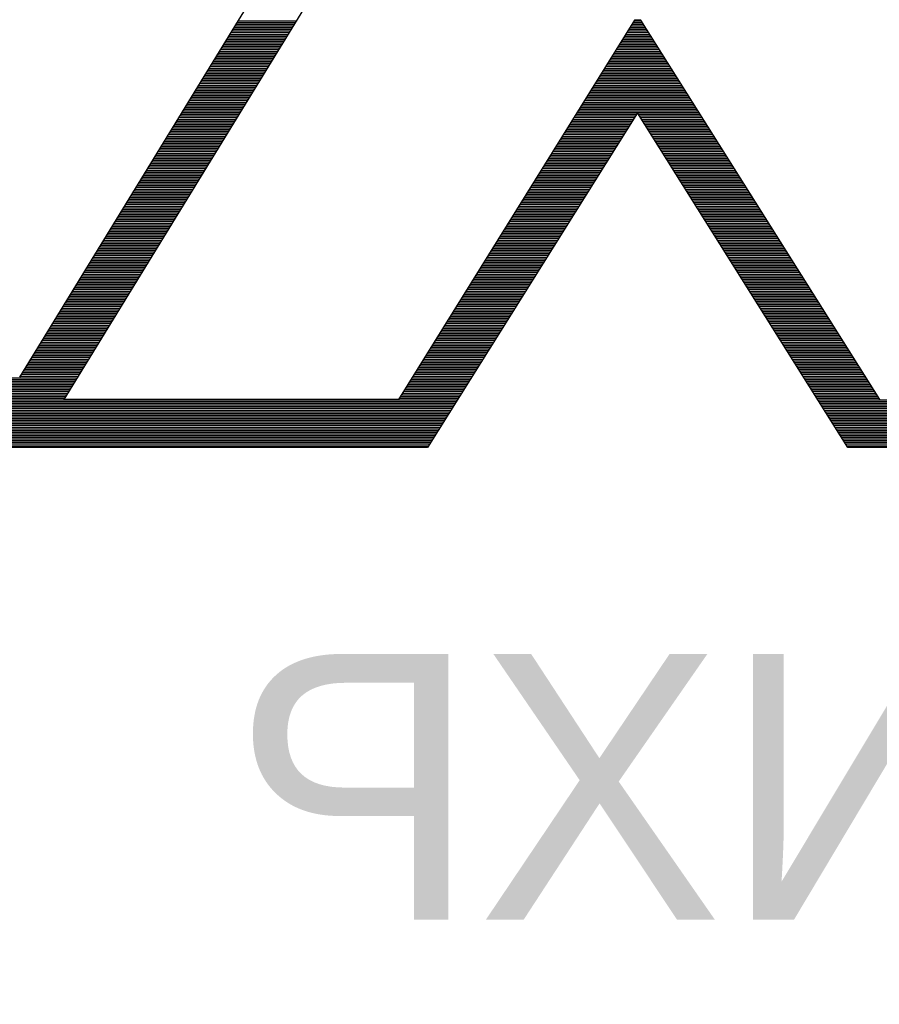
# Model space of a CAD drawing. Extents: x -59 to 351, y -56 to 231.
# Tile 16 of 34: x 7.6 to 10.06, y 25.79 to 28.62. Entities that reach past the tile are written whole.
import ezdxf

# ---------------------------------------------------------------- set-up
doc = ezdxf.new("R2010")
doc.units = 0
doc.layers.add('BG_SILKSCREEN_BOTTOM', color=23, linetype='CONTINUOUS')

msp = doc.modelspace()

# ---------------------------------------------------------------- linework, layer by layer
at = {"layer": 'BG_SILKSCREEN_BOTTOM'}
for points in [[(7.723251, 27.526717), (8.637651, 29.017189)], [(8.463915, 29.008045), (7.595235, 27.590725)], [(8.207273, 28.589249), (8.375091, 28.589249)], [(8.210245, 28.594126), (8.378114, 28.594126)], [(8.213217, 28.599003), (8.381086, 28.599003)], [(8.216214, 28.60388), (8.384057, 28.60388)], [(8.219186, 28.608757), (8.387105, 28.608757)], [(8.222209, 28.613633), (8.390077, 28.613633)], [(9.360027, 28.614853), (8.683371, 27.526717)], [(9.344127, 28.589249), (9.394469, 28.589249)], [(9.347175, 28.594126), (9.391421, 28.594126)], [(9.350197, 28.599003), (9.388323, 28.599003)], [(9.353245, 28.60388), (9.385249, 28.60388)], [(9.356242, 28.608757), (9.382201, 28.608757)], [(9.35929, 28.613633), (9.379102, 28.613633)], [(9.378315, 28.614853), (9.360027, 28.614853)], [(10.064115, 27.526717), (9.378315, 28.614853)], [(8.192338, 28.564865), (8.360131, 28.564865)], [(8.19531, 28.569742), (8.363128, 28.569742)], [(8.198282, 28.574619), (8.36615, 28.574619)], [(8.201279, 28.579496), (8.369122, 28.579496)], [(8.204251, 28.584373), (8.372119, 28.584373)], [(9.328963, 28.564865), (9.409862, 28.564865)], [(9.331985, 28.569742), (9.406763, 28.569742)], [(9.335033, 28.574619), (9.40369, 28.574619)], [(9.338081, 28.579496), (9.400642, 28.579496)], [(9.341129, 28.584373), (9.397543, 28.584373)], [(8.174355, 28.535605), (8.342173, 28.535605)], [(8.177403, 28.540481), (8.345195, 28.540481)], [(8.180375, 28.545358), (8.348193, 28.545358)], [(8.183347, 28.550235), (8.351164, 28.550235)], [(8.186344, 28.555112), (8.354187, 28.555112)], [(8.189316, 28.559989), (8.357159, 28.559989)], [(9.310802, 28.535605), (9.428302, 28.535605)], [(9.313799, 28.540481), (9.425203, 28.540481)], [(9.316847, 28.545358), (9.42213, 28.545358)], [(9.31987, 28.550235), (9.419082, 28.550235)], [(9.322918, 28.555112), (9.415983, 28.555112)], [(9.325915, 28.559989), (9.41291, 28.559989)], [(8.156448, 28.506344), (8.32424, 28.506344)], [(8.15942, 28.511221), (8.327212, 28.511221)], [(8.162417, 28.516097), (8.33026, 28.516097)], [(8.165389, 28.520974), (8.333232, 28.520974)], [(8.168411, 28.525851), (8.336204, 28.525851)], [(8.171383, 28.530728), (8.339201, 28.530728)], [(9.29259, 28.506344), (9.446743, 28.506344)], [(9.295587, 28.511221), (9.443644, 28.511221)], [(9.298635, 28.516097), (9.440596, 28.516097)], [(9.301658, 28.520974), (9.437522, 28.520974)], [(9.304706, 28.525851), (9.434424, 28.525851)], [(9.307754, 28.530728), (9.43135, 28.530728)], [(8.138541, 28.477083), (8.306283, 28.477083)], [(8.141513, 28.48196), (8.309254, 28.48196)], [(8.144485, 28.486837), (8.312277, 28.486837)], [(8.147482, 28.491713), (8.315274, 28.491713)], [(8.150454, 28.49659), (8.318246, 28.49659)], [(8.153476, 28.501467), (8.321269, 28.501467)], [(9.274378, 28.477083), (9.465183, 28.477083)], [(9.277426, 28.48196), (9.462084, 28.48196)], [(9.280474, 28.486837), (9.459036, 28.486837)], [(9.283471, 28.491713), (9.455963, 28.491713)], [(9.286519, 28.49659), (9.452864, 28.49659)], [(9.289542, 28.501467), (9.449791, 28.501467)], [(8.120558, 28.447822), (8.28835, 28.447822)], [(8.123555, 28.452699), (8.291347, 28.452699)], [(8.126527, 28.457576), (8.294319, 28.457576)], [(8.129549, 28.462453), (8.297342, 28.462453)], [(8.132547, 28.467329), (8.300314, 28.467329)], [(8.135518, 28.472206), (8.303285, 28.472206)], [(9.256192, 28.447822), (9.483623, 28.447822)], [(9.259214, 28.452699), (9.480525, 28.452699)], [(9.262262, 28.457576), (9.477477, 28.457576)], [(9.26526, 28.462453), (9.474403, 28.462453)], [(9.268308, 28.467329), (9.471304, 28.467329)], [(9.27133, 28.472206), (9.468231, 28.472206)], [(8.105623, 28.423438), (8.273415, 28.423438)], [(8.10862, 28.428315), (8.276387, 28.428315)], [(8.111592, 28.433192), (8.279359, 28.433192)], [(8.114614, 28.438069), (8.282356, 28.438069)], [(8.117586, 28.442945), (8.285328, 28.442945)], [(9.241003, 28.423438), (9.498965, 28.423438)], [(9.244051, 28.428315), (9.495917, 28.428315)], [(9.247099, 28.433192), (9.492844, 28.433192)], [(9.250147, 28.438069), (9.489745, 28.438069)], [(9.253144, 28.442945), (9.486671, 28.442945)], [(8.087716, 28.394177), (8.255432, 28.394177)], [(8.090687, 28.399054), (8.258429, 28.399054)], [(8.093685, 28.403931), (8.261401, 28.403931)], [(8.096656, 28.408808), (8.264423, 28.408808)], [(8.099679, 28.413685), (8.267395, 28.413685)], [(8.102651, 28.418561), (8.270367, 28.418561)], [(9.222816, 28.394177), (9.517456, 28.394177)], [(9.225864, 28.399054), (9.514357, 28.399054)], [(9.228887, 28.403931), (9.511284, 28.403931)], [(9.231935, 28.408808), (9.508185, 28.408808)], [(9.234932, 28.413685), (9.505112, 28.413685)], [(9.23798, 28.418561), (9.502064, 28.418561)], [(8.069758, 28.364917), (8.237474, 28.364917)], [(8.07273, 28.369793), (8.240497, 28.369793)], [(8.075752, 28.37467), (8.243468, 28.37467)], [(8.078724, 28.379547), (8.24644, 28.379547)], [(8.081696, 28.384424), (8.249437, 28.384424)], [(8.084744, 28.389301), (8.252409, 28.389301)], [(9.204604, 28.364917), (9.535897, 28.364917)], [(9.207652, 28.369793), (9.532798, 28.369793)], [(9.210675, 28.37467), (9.529724, 28.37467)], [(9.213723, 28.379547), (9.526626, 28.379547)], [(9.216771, 28.384424), (9.523552, 28.384424)], [(9.219819, 28.389301), (9.520504, 28.389301)], [(8.051825, 28.335656), (8.219542, 28.335656)], [(8.054823, 28.340533), (8.222513, 28.340533)], [(8.057794, 28.345409), (8.225511, 28.345409)], [(8.060817, 28.350286), (8.228482, 28.350286)], [(8.063789, 28.355163), (8.231505, 28.355163)], [(8.066761, 28.36004), (8.234502, 28.36004)], [(9.369171, 28.349677), (8.765667, 27.389557)], [(9.186443, 28.335656), (9.360357, 28.335656)], [(9.189491, 28.340533), (9.363456, 28.340533)], [(9.192489, 28.345409), (9.366504, 28.345409)], [(9.195537, 28.350286), (9.545066, 28.350286)], [(9.198559, 28.355163), (9.541993, 28.355163)], [(9.201607, 28.36004), (9.538945, 28.36004)], [(9.972675, 27.389557), (9.369171, 28.349677)], [(9.371863, 28.345409), (9.548165, 28.345409)], [(9.374962, 28.340533), (9.551238, 28.340533)], [(9.37801, 28.335656), (9.554337, 28.335656)], [(8.033868, 28.306395), (8.201584, 28.306395)], [(8.03689, 28.311272), (8.204556, 28.311272)], [(8.039887, 28.316149), (8.207578, 28.316149)], [(8.042859, 28.321025), (8.21055, 28.321025)], [(8.045882, 28.325902), (8.213522, 28.325902)], [(8.048854, 28.330779), (8.21657, 28.330779)], [(9.168232, 28.306395), (9.341993, 28.306395)], [(9.17128, 28.311272), (9.345041, 28.311272)], [(9.174277, 28.316149), (9.34814, 28.316149)], [(9.177325, 28.321025), (9.351188, 28.321025)], [(9.180347, 28.325902), (9.354236, 28.325902)], [(9.183395, 28.330779), (9.357309, 28.330779)], [(9.381058, 28.330779), (9.557385, 28.330779)], [(9.384132, 28.325902), (9.560433, 28.325902)], [(9.38718, 28.321025), (9.563506, 28.321025)], [(9.390278, 28.316149), (9.566605, 28.316149)], [(9.393326, 28.311272), (9.569679, 28.311272)], [(9.3964, 28.306395), (9.572777, 28.306395)], [(8.018932, 28.282011), (8.186623, 28.282011)], [(8.021955, 28.286888), (8.189595, 28.286888)], [(8.024927, 28.291765), (8.192592, 28.291765)], [(8.027899, 28.296641), (8.195564, 28.296641)], [(8.030896, 28.301518), (8.198587, 28.301518)], [(9.153068, 28.282011), (9.326651, 28.282011)], [(9.156116, 28.286888), (9.329725, 28.286888)], [(9.159164, 28.291765), (9.332773, 28.291765)], [(9.162161, 28.296641), (9.335872, 28.296641)], [(9.165209, 28.301518), (9.33892, 28.301518)], [(9.399499, 28.301518), (9.575825, 28.301518)], [(9.402547, 28.296641), (9.578873, 28.296641)], [(9.405595, 28.291765), (9.581947, 28.291765)], [(9.408643, 28.286888), (9.585046, 28.286888)], [(9.411716, 28.282011), (9.588119, 28.282011)], [(8.001025, 28.25275), (8.168665, 28.25275)], [(8.003997, 28.257627), (8.171637, 28.257627)], [(8.00702, 28.262504), (8.17466, 28.262504)], [(8.009992, 28.267381), (8.177632, 28.267381)], [(8.012963, 28.272257), (8.180629, 28.272257)], [(8.015961, 28.277134), (8.183651, 28.277134)], [(9.134881, 28.25275), (9.308287, 28.25275)], [(9.137904, 28.257627), (9.311335, 28.257627)], [(9.140952, 28.262504), (9.314409, 28.262504)], [(9.143949, 28.267381), (9.317457, 28.267381)], [(9.146997, 28.272257), (9.320555, 28.272257)], [(9.15002, 28.277134), (9.323603, 28.277134)], [(9.414764, 28.277134), (9.591218, 28.277134)], [(9.417863, 28.272257), (9.594266, 28.272257)], [(9.420936, 28.267381), (9.597314, 28.267381)], [(9.423984, 28.262504), (9.600387, 28.262504)], [(9.427083, 28.257627), (9.603486, 28.257627)], [(9.430131, 28.25275), (9.606559, 28.25275)], [(7.983093, 28.223489), (8.150733, 28.223489)], [(7.986065, 28.228366), (8.153705, 28.228366)], [(7.989037, 28.233243), (8.156677, 28.233243)], [(7.992085, 28.23812), (8.159725, 28.23812)], [(7.995056, 28.242997), (8.162696, 28.242997)], [(7.998028, 28.247873), (8.165668, 28.247873)], [(9.11667, 28.223489), (9.289872, 28.223489)], [(9.119692, 28.228366), (9.292971, 28.228366)], [(9.12274, 28.233243), (9.296019, 28.233243)], [(9.125788, 28.23812), (9.299067, 28.23812)], [(9.128836, 28.242997), (9.302115, 28.242997)], [(9.131833, 28.247873), (9.305188, 28.247873)], [(9.433179, 28.247873), (9.609658, 28.247873)], [(9.436227, 28.242997), (9.612706, 28.242997)], [(9.4393, 28.23812), (9.615754, 28.23812)], [(9.442399, 28.233243), (9.618828, 28.233243)], [(9.445447, 28.228366), (9.621926, 28.228366)], [(9.448521, 28.223489), (9.625, 28.223489)], [(7.965135, 28.194229), (8.13275, 28.194229)], [(7.968158, 28.199105), (8.135747, 28.199105)], [(7.97113, 28.203982), (8.138719, 28.203982)], [(7.974101, 28.208859), (8.141741, 28.208859)], [(7.977099, 28.213736), (8.144739, 28.213736)], [(7.98007, 28.218613), (8.14771, 28.218613)], [(9.098509, 28.194229), (9.271483, 28.194229)], [(9.101506, 28.199105), (9.274531, 28.199105)], [(9.104554, 28.203982), (9.277604, 28.203982)], [(9.107576, 28.208859), (9.280652, 28.208859)], [(9.110624, 28.213736), (9.283751, 28.213736)], [(9.113622, 28.218613), (9.286824, 28.218613)], [(9.451569, 28.218613), (9.628099, 28.218613)], [(9.454667, 28.213736), (9.631147, 28.213736)], [(9.457715, 28.208859), (9.634195, 28.208859)], [(9.460763, 28.203982), (9.637268, 28.203982)], [(9.463837, 28.199105), (9.640367, 28.199105)], [(9.466885, 28.194229), (9.64344, 28.194229)], [(7.947228, 28.164968), (8.114792, 28.164968)], [(7.9502, 28.169845), (8.117815, 28.169845)], [(7.953223, 28.174721), (8.120786, 28.174721)], [(7.956194, 28.179598), (8.123784, 28.179598)], [(7.959166, 28.184475), (8.126806, 28.184475)], [(7.962163, 28.189352), (8.129778, 28.189352)], [(9.080297, 28.164968), (9.253068, 28.164968)], [(9.083345, 28.169845), (9.256166, 28.169845)], [(9.086342, 28.174721), (9.259214, 28.174721)], [(9.089365, 28.179598), (9.262288, 28.179598)], [(9.092413, 28.184475), (9.265387, 28.184475)], [(9.095461, 28.189352), (9.268435, 28.189352)], [(9.469984, 28.189352), (9.646539, 28.189352)], [(9.473032, 28.184475), (9.649587, 28.184475)], [(9.476105, 28.179598), (9.652635, 28.179598)], [(9.479153, 28.174721), (9.655708, 28.174721)], [(9.482252, 28.169845), (9.658807, 28.169845)], [(9.4853, 28.164968), (9.661881, 28.164968)], [(7.932268, 28.140584), (8.099831, 28.140584)], [(7.935239, 28.145461), (8.102829, 28.145461)], [(7.938237, 28.150337), (8.105851, 28.150337)], [(7.941208, 28.155214), (8.108823, 28.155214)], [(7.944231, 28.160091), (8.11182, 28.160091)], [(9.065133, 28.140584), (9.237751, 28.140584)], [(9.068181, 28.145461), (9.24085, 28.145461)], [(9.071229, 28.150337), (9.243898, 28.150337)], [(9.074226, 28.155214), (9.246946, 28.155214)], [(9.077274, 28.160091), (9.25002, 28.160091)], [(9.488348, 28.160091), (9.664979, 28.160091)], [(9.491421, 28.155214), (9.668027, 28.155214)], [(9.494469, 28.150337), (9.671101, 28.150337)], [(9.497568, 28.145461), (9.674149, 28.145461)], [(9.500616, 28.140584), (9.677248, 28.140584)], [(7.914361, 28.111323), (8.081874, 28.111323)], [(7.917332, 28.1162), (8.084896, 28.1162)], [(7.920304, 28.121077), (8.087893, 28.121077)], [(7.923301, 28.125953), (8.090865, 28.125953)], [(7.926273, 28.13083), (8.093888, 28.13083)], [(7.929296, 28.135707), (8.09686, 28.135707)], [(9.046947, 28.111323), (9.219362, 28.111323)], [(9.049969, 28.1162), (9.222435, 28.1162)], [(9.053017, 28.121077), (9.225483, 28.121077)], [(9.056014, 28.125953), (9.228582, 28.125953)], [(9.059062, 28.13083), (9.23163, 28.13083)], [(9.062085, 28.135707), (9.234703, 28.135707)], [(9.503689, 28.135707), (9.680321, 28.135707)], [(9.506788, 28.13083), (9.68342, 28.13083)], [(9.509836, 28.125953), (9.686468, 28.125953)], [(9.512884, 28.121077), (9.689541, 28.121077)], [(9.515932, 28.1162), (9.692589, 28.1162)], [(9.519006, 28.111323), (9.695688, 28.111323)], [(7.896377, 28.082062), (8.063941, 28.082062)], [(7.899425, 28.086939), (8.066938, 28.086939)], [(7.902397, 28.091816), (8.069961, 28.091816)], [(7.905369, 28.096693), (8.072933, 28.096693)], [(7.908366, 28.101569), (8.075905, 28.101569)], [(7.911338, 28.106446), (8.078902, 28.106446)], [(9.028735, 28.082062), (9.200998, 28.082062)], [(9.031757, 28.086939), (9.204046, 28.086939)], [(9.034805, 28.091816), (9.207119, 28.091816)], [(9.037853, 28.096693), (9.210167, 28.096693)], [(9.040901, 28.101569), (9.213266, 28.101569)], [(9.043899, 28.106446), (9.216314, 28.106446)], [(9.522054, 28.106446), (9.698761, 28.106446)], [(9.525152, 28.101569), (9.70186, 28.101569)], [(9.528226, 28.096693), (9.704908, 28.096693)], [(9.531274, 28.091816), (9.707982, 28.091816)], [(9.534373, 28.086939), (9.71103, 28.086939)], [(9.537421, 28.082062), (9.714128, 28.082062)], [(7.87847, 28.052801), (8.045983, 28.052801)], [(7.881442, 28.057678), (8.049006, 28.057678)], [(7.884439, 28.062555), (8.051978, 28.062555)], [(7.887411, 28.067432), (8.054975, 28.067432)], [(7.890434, 28.072309), (8.057947, 28.072309)], [(7.893406, 28.077185), (8.060969, 28.077185)], [(9.010574, 28.052801), (9.182583, 28.052801)], [(9.013571, 28.057678), (9.185681, 28.057678)], [(9.016619, 28.062555), (9.188729, 28.062555)], [(9.019642, 28.067432), (9.191777, 28.067432)], [(9.02269, 28.072309), (9.194825, 28.072309)], [(9.025687, 28.077185), (9.197899, 28.077185)], [(9.540469, 28.077185), (9.717202, 28.077185)], [(9.543517, 28.072309), (9.720301, 28.072309)], [(9.54659, 28.067432), (9.723349, 28.067432)], [(9.549689, 28.062555), (9.726422, 28.062555)], [(9.552737, 28.057678), (9.729521, 28.057678)], [(9.55581, 28.052801), (9.732569, 28.052801)], [(7.860563, 28.023541), (8.028051, 28.023541)], [(7.863535, 28.028417), (8.031048, 28.028417)], [(7.866507, 28.033294), (8.03402, 28.033294)], [(7.869504, 28.038171), (8.037043, 28.038171)], [(7.872476, 28.043048), (8.040014, 28.043048)], [(7.875499, 28.047925), (8.042986, 28.047925)], [(8.992362, 28.023541), (9.164193, 28.023541)], [(8.995359, 28.028417), (9.167241, 28.028417)], [(8.998407, 28.033294), (9.170314, 28.033294)], [(9.00143, 28.038171), (9.173362, 28.038171)], [(9.004478, 28.043048), (9.176461, 28.043048)], [(9.007526, 28.047925), (9.179535, 28.047925)], [(9.558858, 28.047925), (9.735642, 28.047925)], [(9.561957, 28.043048), (9.738741, 28.043048)], [(9.565005, 28.038171), (9.741789, 28.038171)], [(9.568053, 28.033294), (9.744862, 28.033294)], [(9.571126, 28.028417), (9.747961, 28.028417)], [(9.574174, 28.023541), (9.751009, 28.023541)], [(7.845577, 27.999157), (8.013116, 27.999157)], [(7.848549, 28.004033), (8.016088, 28.004033)], [(7.851572, 28.00891), (8.019059, 28.00891)], [(7.854569, 28.013787), (8.022057, 28.013787)], [(7.857541, 28.018664), (8.025028, 28.018664)], [(8.977198, 27.999157), (9.148877, 27.999157)], [(8.980246, 28.004033), (9.151925, 28.004033)], [(8.983243, 28.00891), (9.154998, 28.00891)], [(8.986291, 28.013787), (9.158097, 28.013787)], [(8.989314, 28.018664), (9.161145, 28.018664)], [(9.577273, 28.018664), (9.754083, 28.018664)], [(9.580321, 28.013787), (9.757181, 28.013787)], [(9.583395, 28.00891), (9.760229, 28.00891)], [(9.586443, 28.004033), (9.763303, 28.004033)], [(9.589541, 27.999157), (9.766402, 27.999157)], [(7.827645, 27.969896), (7.995133, 27.969896)], [(7.830642, 27.974773), (7.99813, 27.974773)], [(7.833614, 27.979649), (8.001102, 27.979649)], [(7.836637, 27.984526), (8.004124, 27.984526)], [(7.839608, 27.989403), (8.007096, 27.989403)], [(7.84258, 27.99428), (8.010093, 27.99428)], [(8.958986, 27.969896), (9.130462, 27.969896)], [(8.962034, 27.974773), (9.133561, 27.974773)], [(8.965032, 27.979649), (9.136609, 27.979649)], [(8.96808, 27.984526), (9.139657, 27.984526)], [(8.971102, 27.989403), (9.14273, 27.989403)], [(8.97415, 27.99428), (9.145778, 27.99428)], [(9.592589, 27.99428), (9.76945, 27.99428)], [(9.595637, 27.989403), (9.772523, 27.989403)], [(9.598711, 27.984526), (9.775622, 27.984526)], [(9.601759, 27.979649), (9.77867, 27.979649)], [(9.604858, 27.974773), (9.781743, 27.974773)], [(9.607906, 27.969896), (9.784842, 27.969896)], [(7.809738, 27.940635), (7.977175, 27.940635)], [(7.81271, 27.945512), (7.980197, 27.945512)], [(7.815707, 27.950389), (7.983169, 27.950389)], [(7.818679, 27.955265), (7.986141, 27.955265)], [(7.821701, 27.960142), (7.989138, 27.960142)], [(7.824673, 27.965019), (7.992161, 27.965019)], [(8.940775, 27.940635), (9.112072, 27.940635)], [(8.943823, 27.945512), (9.115146, 27.945512)], [(8.946871, 27.950389), (9.118194, 27.950389)], [(8.949919, 27.955265), (9.121292, 27.955265)], [(8.952916, 27.960142), (9.12434, 27.960142)], [(8.955964, 27.965019), (9.127414, 27.965019)], [(9.610979, 27.965019), (9.78789, 27.965019)], [(9.614078, 27.960142), (9.790963, 27.960142)], [(9.617126, 27.955265), (9.794062, 27.955265)], [(9.620174, 27.950389), (9.79711, 27.950389)], [(9.623222, 27.945512), (9.800184, 27.945512)], [(9.626295, 27.940635), (9.803282, 27.940635)], [(7.79178, 27.911374), (7.959242, 27.911374)], [(7.794752, 27.916251), (7.962214, 27.916251)], [(7.797775, 27.921128), (7.965211, 27.921128)], [(7.800746, 27.926005), (7.968183, 27.926005)], [(7.803718, 27.930881), (7.971206, 27.930881)], [(7.806766, 27.935758), (7.974203, 27.935758)], [(8.922588, 27.911374), (9.093708, 27.911374)], [(8.925636, 27.916251), (9.096756, 27.916251)], [(8.928659, 27.921128), (9.099829, 27.921128)], [(8.931707, 27.926005), (9.102877, 27.926005)], [(8.934704, 27.930881), (9.105976, 27.930881)], [(8.937752, 27.935758), (9.109024, 27.935758)], [(9.629343, 27.935758), (9.806356, 27.935758)], [(9.632442, 27.930881), (9.809404, 27.930881)], [(9.635515, 27.926005), (9.812503, 27.926005)], [(9.638563, 27.921128), (9.815551, 27.921128)], [(9.641662, 27.916251), (9.818624, 27.916251)], [(9.64471, 27.911374), (9.821723, 27.911374)], [(7.776845, 27.88699), (7.944256, 27.88699)], [(7.779817, 27.891867), (7.947279, 27.891867)], [(7.782839, 27.896744), (7.950251, 27.896744)], [(7.785811, 27.901621), (7.953248, 27.901621)], [(7.788783, 27.906497), (7.956271, 27.906497)], [(8.907424, 27.88699), (9.078392, 27.88699)], [(8.910447, 27.891867), (9.08144, 27.891867)], [(8.913495, 27.896744), (9.084488, 27.896744)], [(8.916543, 27.901621), (9.087536, 27.901621)], [(8.919591, 27.906497), (9.090609, 27.906497)], [(9.647758, 27.906497), (9.824796, 27.906497)], [(9.650806, 27.901621), (9.827844, 27.901621)], [(9.65388, 27.896744), (9.830943, 27.896744)], [(9.656978, 27.891867), (9.833991, 27.891867)], [(9.660026, 27.88699), (9.837064, 27.88699)], [(7.758913, 27.857729), (7.926324, 27.857729)], [(7.76191, 27.862606), (7.929296, 27.862606)], [(7.764882, 27.867483), (7.932293, 27.867483)], [(7.767904, 27.87236), (7.935316, 27.87236)], [(7.770876, 27.877237), (7.938287, 27.877237)], [(7.773848, 27.882113), (7.941285, 27.882113)], [(8.889263, 27.857729), (9.059951, 27.857729)], [(8.892261, 27.862606), (9.063025, 27.862606)], [(8.895309, 27.867483), (9.066073, 27.867483)], [(8.898331, 27.87236), (9.069172, 27.87236)], [(8.901379, 27.877237), (9.072245, 27.877237)], [(8.904376, 27.882113), (9.075293, 27.882113)], [(9.6631, 27.882113), (9.840163, 27.882113)], [(9.666148, 27.877237), (9.843237, 27.877237)], [(9.669247, 27.87236), (9.846285, 27.87236)], [(9.672295, 27.867483), (9.849383, 27.867483)], [(9.675343, 27.862606), (9.852431, 27.862606)], [(9.678416, 27.857729), (9.855505, 27.857729)], [(7.740955, 27.828469), (7.908366, 27.828469)], [(7.743977, 27.833345), (7.911338, 27.833345)], [(7.746949, 27.838222), (7.914361, 27.838222)], [(7.749921, 27.843099), (7.917358, 27.843099)], [(7.752918, 27.847976), (7.92033, 27.847976)], [(7.75589, 27.852853), (7.923352, 27.852853)], [(8.871052, 27.828469), (9.041587, 27.828469)], [(8.874049, 27.833345), (9.044635, 27.833345)], [(8.877097, 27.838222), (9.047709, 27.838222)], [(8.880119, 27.843099), (9.050807, 27.843099)], [(8.883167, 27.847976), (9.053855, 27.847976)], [(8.886215, 27.852853), (9.056903, 27.852853)], [(9.681464, 27.852853), (9.858604, 27.852853)], [(9.684563, 27.847976), (9.861677, 27.847976)], [(9.687611, 27.843099), (9.864725, 27.843099)], [(9.690684, 27.838222), (9.867824, 27.838222)], [(9.693732, 27.833345), (9.870872, 27.833345)], [(9.696831, 27.828469), (9.873945, 27.828469)], [(7.723048, 27.799208), (7.890434, 27.799208)], [(7.72602, 27.804085), (7.893406, 27.804085)], [(7.729042, 27.808961), (7.896377, 27.808961)], [(7.732014, 27.813838), (7.899425, 27.813838)], [(7.734986, 27.818715), (7.902397, 27.818715)], [(7.737983, 27.823592), (7.905369, 27.823592)], [(8.85284, 27.799208), (9.023172, 27.799208)], [(8.855888, 27.804085), (9.026271, 27.804085)], [(8.858936, 27.808961), (9.029319, 27.808961)], [(8.861933, 27.813838), (9.032367, 27.813838)], [(8.864981, 27.818715), (9.03544, 27.818715)], [(8.868004, 27.823592), (9.038488, 27.823592)], [(9.699879, 27.823592), (9.877044, 27.823592)], [(9.702927, 27.818715), (9.880117, 27.818715)], [(9.706, 27.813838), (9.883216, 27.813838)], [(9.709048, 27.808961), (9.886264, 27.808961)], [(9.712147, 27.804085), (9.889312, 27.804085)], [(9.715195, 27.799208), (9.892386, 27.799208)], [(7.705115, 27.769947), (7.872451, 27.769947)], [(7.708087, 27.774824), (7.875448, 27.774824)], [(7.711059, 27.779701), (7.87847, 27.779701)], [(7.714107, 27.784577), (7.881442, 27.784577)], [(7.717079, 27.789454), (7.884439, 27.789454)], [(7.720051, 27.794331), (7.887411, 27.794331)], [(8.834653, 27.769947), (9.004783, 27.769947)], [(8.837676, 27.774824), (9.007856, 27.774824)], [(8.840724, 27.779701), (9.010904, 27.779701)], [(8.843721, 27.784577), (9.014003, 27.784577)], [(8.846769, 27.789454), (9.017051, 27.789454)], [(8.849792, 27.794331), (9.020124, 27.794331)], [(9.718269, 27.794331), (9.895484, 27.794331)], [(9.721367, 27.789454), (9.898558, 27.789454)], [(9.724415, 27.784577), (9.901657, 27.784577)], [(9.727463, 27.779701), (9.904705, 27.779701)], [(9.730511, 27.774824), (9.907753, 27.774824)], [(9.733585, 27.769947), (9.910826, 27.769947)], [(7.69018, 27.745563), (7.857515, 27.745563)], [(7.693152, 27.75044), (7.860513, 27.75044)], [(7.696124, 27.755317), (7.863484, 27.755317)], [(7.699121, 27.760193), (7.866507, 27.760193)], [(7.702093, 27.76507), (7.869479, 27.76507)], [(8.819464, 27.745563), (8.989466, 27.745563)], [(8.822512, 27.75044), (8.99254, 27.75044)], [(8.82556, 27.755317), (8.995588, 27.755317)], [(8.828608, 27.760193), (8.998687, 27.760193)], [(8.831605, 27.76507), (9.001735, 27.76507)], [(9.736633, 27.76507), (9.913925, 27.76507)], [(9.739732, 27.760193), (9.916998, 27.760193)], [(9.742805, 27.755317), (9.920097, 27.755317)], [(9.745853, 27.75044), (9.923145, 27.75044)], [(9.748952, 27.745563), (9.926193, 27.745563)], [(7.672222, 27.716302), (7.839532, 27.716302)], [(7.675245, 27.721179), (7.84258, 27.721179)], [(7.678217, 27.726056), (7.845552, 27.726056)], [(7.681189, 27.730933), (7.848524, 27.730933)], [(7.684186, 27.735809), (7.851521, 27.735809)], [(7.687158, 27.740686), (7.854493, 27.740686)], [(8.801278, 27.716302), (8.971102, 27.716302)], [(8.804326, 27.721179), (8.97415, 27.721179)], [(8.807348, 27.726056), (8.977198, 27.726056)], [(8.810396, 27.730933), (8.980246, 27.730933)], [(8.813394, 27.735809), (8.98332, 27.735809)], [(8.816442, 27.740686), (8.986418, 27.740686)], [(9.752, 27.740686), (9.929266, 27.740686)], [(9.755048, 27.735809), (9.932365, 27.735809)], [(9.758096, 27.730933), (9.935439, 27.730933)], [(9.761169, 27.726056), (9.938537, 27.726056)], [(9.764268, 27.721179), (9.941585, 27.721179)], [(9.767316, 27.716302), (9.944633, 27.716302)], [(7.65429, 27.687041), (7.821574, 27.687041)], [(7.657262, 27.691918), (7.824597, 27.691918)], [(7.660259, 27.696795), (7.827594, 27.696795)], [(7.663231, 27.701672), (7.830566, 27.701672)], [(7.666253, 27.706549), (7.833589, 27.706549)], [(7.669251, 27.711425), (7.83656, 27.711425)], [(8.783066, 27.687041), (8.952662, 27.687041)], [(8.786114, 27.691918), (8.955735, 27.691918)], [(8.789137, 27.696795), (8.958783, 27.696795)], [(8.792185, 27.701672), (8.961882, 27.701672)], [(8.795233, 27.706549), (8.964955, 27.706549)], [(8.798281, 27.711425), (8.968003, 27.711425)], [(9.770389, 27.711425), (9.947707, 27.711425)], [(9.773437, 27.706549), (9.950806, 27.706549)], [(9.776536, 27.701672), (9.953879, 27.701672)], [(9.779584, 27.696795), (9.956978, 27.696795)], [(9.782632, 27.691918), (9.960026, 27.691918)], [(9.785706, 27.687041), (9.963074, 27.687041)], [(7.636383, 27.657781), (7.803667, 27.657781)], [(7.639355, 27.662657), (7.806639, 27.662657)], [(7.642327, 27.667534), (7.809662, 27.667534)], [(7.645324, 27.672411), (7.812634, 27.672411)], [(7.648296, 27.677288), (7.815605, 27.677288)], [(7.651318, 27.682165), (7.818603, 27.682165)], [(8.764905, 27.657781), (8.934298, 27.657781)], [(8.767953, 27.662657), (8.937346, 27.662657)], [(8.77095, 27.667534), (8.940419, 27.667534)], [(8.773998, 27.672411), (8.943518, 27.672411)], [(8.777021, 27.677288), (8.946566, 27.677288)], [(8.780069, 27.682165), (8.949614, 27.682165)], [(9.788754, 27.682165), (9.966147, 27.682165)], [(9.791852, 27.677288), (9.969246, 27.677288)], [(9.7949, 27.672411), (9.972319, 27.672411)], [(9.797974, 27.667534), (9.975418, 27.667534)], [(9.801022, 27.662657), (9.978466, 27.662657)], [(9.804121, 27.657781), (9.981514, 27.657781)], [(7.6184, 27.62852), (7.785735, 27.62852)], [(7.621448, 27.633397), (7.788707, 27.633397)], [(7.62442, 27.638273), (7.791679, 27.638273)], [(7.627391, 27.64315), (7.794676, 27.64315)], [(7.630389, 27.648027), (7.797648, 27.648027)], [(7.63336, 27.652904), (7.80067, 27.652904)], [(8.746693, 27.62852), (8.915883, 27.62852)], [(8.749741, 27.633397), (8.918981, 27.633397)], [(8.752738, 27.638273), (8.922029, 27.638273)], [(8.755786, 27.64315), (8.925077, 27.64315)], [(8.758809, 27.648027), (8.928151, 27.648027)], [(8.761857, 27.652904), (8.931199, 27.652904)], [(9.807169, 27.652904), (9.984588, 27.652904)], [(9.810217, 27.648027), (9.987686, 27.648027)], [(9.81329, 27.64315), (9.99076, 27.64315)], [(9.816338, 27.638273), (9.993859, 27.638273)], [(9.819437, 27.633397), (9.996907, 27.633397)], [(9.822485, 27.62852), (9.999955, 27.62852)], [(7.603465, 27.604136), (7.770749, 27.604136)], [(7.606462, 27.609013), (7.773721, 27.609013)], [(7.609434, 27.613889), (7.776743, 27.613889)], [(7.612456, 27.618766), (7.779715, 27.618766)], [(7.615428, 27.623643), (7.782687, 27.623643)], [(8.731529, 27.604136), (8.900566, 27.604136)], [(8.734577, 27.609013), (8.903614, 27.609013)], [(8.737625, 27.613889), (8.906713, 27.613889)], [(8.740623, 27.618766), (8.909761, 27.618766)], [(8.743671, 27.623643), (8.912835, 27.623643)], [(9.825558, 27.623643), (10.003028, 27.623643)], [(9.828657, 27.618766), (10.006127, 27.618766)], [(9.831705, 27.613889), (10.0092, 27.613889)], [(9.834753, 27.609013), (10.012299, 27.609013)], [(9.837801, 27.604136), (10.015347, 27.604136)], [(7.448931, 27.589505), (7.761757, 27.589505)], [(7.448931, 27.584629), (7.75876, 27.584629)], [(7.448931, 27.579752), (7.755788, 27.579752)], [(7.448931, 27.574875), (7.752817, 27.574875)], [(7.597521, 27.594382), (7.764729, 27.594382)], [(7.600493, 27.599259), (7.767752, 27.599259)], [(8.713343, 27.574875), (8.882177, 27.574875)], [(8.716391, 27.579752), (8.88525, 27.579752)], [(8.719414, 27.584629), (8.888298, 27.584629)], [(8.722462, 27.589505), (8.891397, 27.589505)], [(8.725459, 27.594382), (8.894445, 27.594382)], [(8.728481, 27.599259), (8.897493, 27.599259)], [(9.840874, 27.599259), (10.018395, 27.599259)], [(9.843922, 27.594382), (10.021468, 27.594382)], [(9.847021, 27.589505), (10.024567, 27.589505)], [(9.850095, 27.584629), (10.027641, 27.584629)], [(9.853143, 27.579752), (10.030739, 27.579752)], [(9.856241, 27.574875), (10.033787, 27.574875)], [(7.448931, 27.569998), (7.749794, 27.569998)], [(7.448931, 27.565121), (7.746822, 27.565121)], [(7.448931, 27.560245), (7.743825, 27.560245)], [(7.448931, 27.555368), (7.740802, 27.555368)], [(7.448931, 27.550491), (7.737831, 27.550491)], [(7.448931, 27.545614), (7.734833, 27.545614)], [(8.695131, 27.545614), (8.863813, 27.545614)], [(8.698179, 27.550491), (8.866861, 27.550491)], [(8.701202, 27.555368), (8.869909, 27.555368)], [(8.70425, 27.560245), (8.872957, 27.560245)], [(8.707298, 27.565121), (8.87603, 27.565121)], [(8.710346, 27.569998), (8.879129, 27.569998)], [(9.859289, 27.569998), (10.036861, 27.569998)], [(9.862337, 27.565121), (10.039909, 27.565121)], [(9.865385, 27.560245), (10.043008, 27.560245)], [(9.868459, 27.555368), (10.046081, 27.555368)], [(9.871558, 27.550491), (10.04918, 27.550491)], [(9.874606, 27.545614), (10.052228, 27.545614)], [(7.448931, 27.540737), (7.731862, 27.540737)], [(7.448931, 27.535861), (7.72889, 27.535861)], [(7.448931, 27.530984), (7.725842, 27.530984)], [(7.448931, 27.526107), (8.851494, 27.526107)], [(7.448931, 27.52123), (8.848446, 27.52123)], [(7.448931, 27.516353), (8.845372, 27.516353)], [(8.683371, 27.526717), (7.723251, 27.526717)], [(8.686063, 27.530984), (8.854592, 27.530984)], [(8.689086, 27.535861), (8.857666, 27.535861)], [(8.692134, 27.540737), (8.860714, 27.540737)], [(9.877679, 27.540737), (10.055301, 27.540737)], [(9.880727, 27.535861), (10.058349, 27.535861)], [(9.883826, 27.530984), (10.061448, 27.530984)], [(9.886874, 27.526107), (11.297666, 27.526107)], [(9.889922, 27.52123), (11.29345, 27.52123)], [(9.892995, 27.516353), (11.289259, 27.516353)], [(7.448931, 27.511477), (8.842324, 27.511477)], [(7.448931, 27.5066), (8.839276, 27.5066)], [(7.448931, 27.501723), (8.836228, 27.501723)], [(7.448931, 27.496846), (8.833129, 27.496846)], [(7.448931, 27.491969), (8.830056, 27.491969)], [(7.448931, 27.487093), (8.827008, 27.487093)], [(9.896043, 27.511477), (11.285017, 27.511477)], [(9.899142, 27.5066), (11.280826, 27.5066)], [(9.90219, 27.501723), (11.276609, 27.501723)], [(9.905263, 27.496846), (11.272368, 27.496846)], [(9.908311, 27.491969), (11.268177, 27.491969)], [(9.91141, 27.487093), (11.26396, 27.487093)], [(7.448931, 27.482216), (8.823909, 27.482216)], [(7.448931, 27.477339), (8.820861, 27.477339)], [(7.448931, 27.472462), (8.817788, 27.472462)], [(7.448931, 27.467585), (8.81474, 27.467585)], [(7.448931, 27.462709), (8.811692, 27.462709)], [(9.914458, 27.482216), (11.259769, 27.482216)], [(9.917506, 27.477339), (11.255527, 27.477339)], [(9.92058, 27.472462), (11.251311, 27.472462)], [(9.923628, 27.467585), (11.24712, 27.467585)], [(9.926726, 27.462709), (11.242929, 27.462709)], [(7.448931, 27.457832), (8.808593, 27.457832)], [(7.448931, 27.452955), (8.805545, 27.452955)], [(7.448931, 27.448078), (8.802472, 27.448078)], [(7.448931, 27.443201), (8.799424, 27.443201)], [(7.448931, 27.438325), (8.796325, 27.438325)], [(7.448931, 27.433448), (8.793277, 27.433448)], [(9.929774, 27.457832), (11.238687, 27.457832)], [(9.932848, 27.452955), (11.234471, 27.452955)], [(9.935947, 27.448078), (11.23028, 27.448078)], [(9.938995, 27.443201), (11.226038, 27.443201)], [(9.942043, 27.438325), (11.221847, 27.438325)], [(9.945091, 27.433448), (11.217631, 27.433448)], [(7.448931, 27.428571), (8.790203, 27.428571)], [(7.448931, 27.423694), (8.787155, 27.423694)], [(7.448931, 27.418817), (8.784107, 27.418817)], [(7.448931, 27.413941), (8.781009, 27.413941)], [(7.448931, 27.409064), (8.777961, 27.409064)], [(7.448931, 27.404187), (8.774887, 27.404187)], [(9.948164, 27.428571), (11.213389, 27.428571)], [(9.951212, 27.423694), (11.209198, 27.423694)], [(9.954311, 27.418817), (11.204981, 27.418817)], [(9.957384, 27.413941), (11.20079, 27.413941)], [(9.960432, 27.409064), (11.196549, 27.409064)], [(9.963531, 27.404187), (11.192332, 27.404187)], [(7.448931, 27.39931), (8.771839, 27.39931)], [(7.448931, 27.394433), (8.76874, 27.394433)], [(8.765667, 27.389557), (7.448931, 27.389557)], [(9.966579, 27.39931), (11.188141, 27.39931)], [(9.969627, 27.394433), (11.18395, 27.394433)], [(11.179683, 27.389557), (9.972675, 27.389557)]]:
    msp.add_lwpolyline(points, dxfattribs=at)

# ---------------------------------------------------------------- texts
at = {"layer": 'BG_SILKSCREEN_BOTTOM', "text_generation_flag": 2, "width": 1.033333}
msp.add_text('Built By NXP', height=0.762, dxfattribs=at).set_placement((14.2367, 26.035))

doc.saveas('drawing.dxf')
